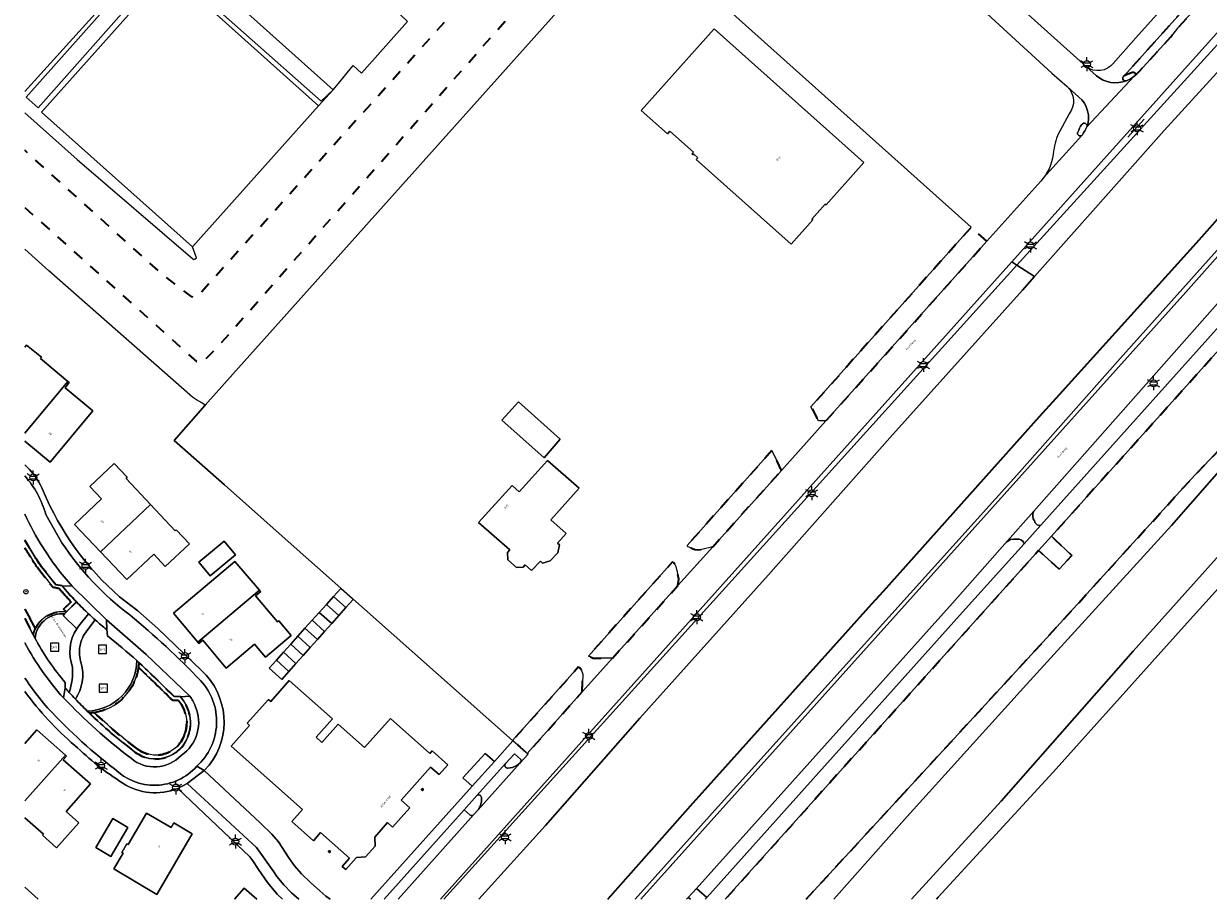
# Model space of a CAD drawing. Extents: x 105780 to 185197, y 477999 to 525027.
# Tile 1 of 256: x 105780 to 105996, y 478000 to 478159. Entities that reach past the tile are written whole.
import ezdxf
from ezdxf.enums import TextEntityAlignment as Align

# ---------------------------------------------------------------- set-up
doc = ezdxf.new("R2010")
doc.units = 0
doc.linetypes.add('XX-HIDDEN', pattern=[4, 2, -2])
for name, color, linetype, lineweight in [('B-GV-GR-HAAG_01-G', 252, 'GR-HAAG1', 13), ('B-GV-GR-MATERIAALGRENS-G', 252, 'XX-HIDDEN', 35), ('B-RO-IE-MEUBILAIR_WEGMEUBILAIR-S', 252, 'Continuous', 25), ('B-RO-IE-TERREINAFSCHEIDING_KUNSTMATIG_HEKWERK-G', 252, 'IE-TERREINAFSCHEIDING-KUNSTMATIG', 18), ('B-WE-GW-WATERGANG_SLOOT_INSTEEK-G', 252, 'Continuous', 30), ('B-XX-KG-KADASTRAAL_BEBOUWING-G', 252, 'Continuous', 20), ('B1-WE-GK-BESCHOEIING-G', 130, 'GK-BESCHOEIING', 35), ('B1-WE-GR-BOOM-S', 90, 'Continuous', 25), ('B1-WE-GR-BOUWLAND-GV', 80, 'Continuous', 13), ('B1-WE-OG-BEBOUWING-T18', 7, 'Continuous', 18), ('B1-WE-OG-TERREIN_ERF-GV', 252, 'Continuous', 18), ('B1-WE-OG-TOPOGRAFIE-T18', 10, 'Continuous', 18), ('B1-WE-OG-WEG-GV', 7, 'Continuous', 18), ('B1-WE-VH-VERHARDING_ASFALT-GV', 252, 'Continuous', 18), ('B1-WE-VH-VERHARDING_BEDRIJFSVLOERPLAAT-GV', 252, 'Continuous', 18), ('B1-WE-VH-VERHARDING_BETON-GV', 252, 'Continuous', 18), ('B1-WE-VH-VERHARDING_BETONSTRAATSTEEN-GV', 252, 'Continuous', 18), ('B1-WE-VH-VERHARDING_HALFVERHARDING-GV', 252, 'Continuous', 18), ('B1-WE-VH-VERHARDING_OPEN-GV', 252, 'Continuous', 18), ('B1-WE-VH-VERHARDING_STRAATBAKSTEEN-GV', 252, 'Continuous', 18), ('B1-WE-VH-VERHARDING_TEGEL-GV', 252, 'Continuous', 18), ('B1-WE-VH-VERHARDING_TEGEL_RUBBER-GV', 252, 'Continuous', 18)]:
    doc.layers.add(name, color=color, linetype=linetype, lineweight=lineweight)
doc.styles.add('NLCS-ISO', font='NLCS-ISO.ttf')
doc.styles.add('NLCS-ISO-M200-T18', font='NLCS-ISO.ttf', dxfattribs={"height": 0.36})
doc.linetypes.add('GK-BESCHOEIING', pattern='A,30,-5,[1,NLCS.SHX,S=1,R=0,X=0,Y=0],-5', length=40)
doc.linetypes.add('GR-HAAG1', pattern='A,6,[176,NLCS.shx,S=0.125,R=0,X=0,Y=0],-2', length=8)
doc.linetypes.add('IE-TERREINAFSCHEIDING-KUNSTMATIG', pattern='A,4,[82,NLCS.SHX,S=0.75,R=90,X=0,Y=0],4,-2', length=10)

# ---------------------------------------------------------------- blocks, each defined once
blk = doc.blocks.new('B-SIE-WEG_LICHTMAST-SO')
at = {"ltscale": 0.1}
for p, q in [((-1.1, 0.63), (-2.19, 1.27)), ((0, 1.27), (0, 2.53)), ((1.1, 0.63), (2.19, 1.27)), ((-1.1, -0.63), (-2.19, -1.27)), ((0, -1.27), (0, -2.53)), ((1.1, -0.63), (2.19, -1.27))]:
    blk.add_line(p, q, dxfattribs=at)
at = {"flags": 128}
for points in [[(-1.16, 0.5), (1.16, 0.5)], [(-1.16, -0.5), (1.16, -0.5)]]:
    blk.add_lwpolyline(points, dxfattribs=at)
at = {"ltscale": 0.1}
blk.add_circle((0, 0), 1.27, dxfattribs=at)
at = {"style": 'NLCS-ISO'}
blk.add_attdef('TYPE', text='', height=1.8, dxfattribs=at).set_placement((0, 2.53), align=Align.BOTTOM_CENTER)
blk = doc.blocks.new('SIE-WEG_SPEELTOESTEL-SO')
at = {"flags": 128}
blk.add_lwpolyline([(-0.75, -0.75), (0.75, -0.75), (0.75, 0.75), (-0.75, 0.75)], close=True, dxfattribs=at)
at = {"style": 'NLCS-ISO'}
blk.add_text('SPT', height=0.45, dxfattribs=at).set_placement((0, 0), align=Align.MIDDLE_CENTER)

msp = doc.modelspace()

# ---------------------------------------------------------------- hatches: boundary and pattern name
at = {"layer": 'B1-WE-GR-BOOM-S', "linetype": 'ByBlock', "lineweight": 18}
h = msp.add_hatch(color=256, dxfattribs=at)
h.dxf.hatch_style = 1
edge = h.paths.add_edge_path()
edge.add_arc((105780.707, 478055.966), 0.05, 0, 360)

# ---------------------------------------------------------------- linework, layer by layer
at = {"layer": 'B-GV-GR-HAAG_01-G', "flags": 128}
for points in [[(105783.552, 478060.51, -0.0277074), (105780.506, 478065.361, -0.0277074)], [(105780.506, 478063.945, 0.0217995), (105782.981, 478060.106)], [(105786.744, 478056.576, 0.0138063), (105788.93, 478054.123)], [(105789.908, 478054.111, -0.0164325), (105787.279, 478057.027)], [(105782.05, 478048.123, -0.0564506), (105782.453, 478049.276)], [(105801.263, 478043.105, -0.0236132), (105801.186, 478042.215)], [(105807.668, 478036.905, 0.0068969), (105801.263, 478043.105)], [(105801.186, 478042.215, -0.0066589), (105807.36, 478036.224)], [(105810.179, 478029.58, 0.2889982), (105808.832, 478036.829)], [(105808.499, 478036.149, -0.2771574), (105809.529, 478029.839)], [(105793.18, 478033.958, -0.0231228), (105792.279, 478033.853)], [(105792.279, 478033.853, 0.0319081), (105800.562, 478026.801)], [(105800.981, 478027.362, -0.0302638), (105793.18, 478033.958)], [(105809.529, 478029.839, -0.5033304), (105800.981, 478027.362)], [(105800.562, 478026.801, 0.5021199), (105810.179, 478029.58)]]:
    msp.add_lwpolyline(points, format="xyb", dxfattribs=at)
for points in [[(105782.981, 478060.106), (105785.589, 478056.772), (105786.744, 478056.576)], [(105787.279, 478057.027), (105786.14, 478057.203), (105783.552, 478060.51)], [(105788.93, 478054.123), (105787.578, 478052.774), (105788.073, 478052.279), (105789.908, 478054.111)], [(105782.453, 478049.276), (105780.506, 478052.759)], [(105780.506, 478051.095), (105782.05, 478048.123)], [(105808.832, 478036.829), (105807.668, 478036.905)], [(105807.36, 478036.224), (105808.499, 478036.149)]]:
    msp.add_lwpolyline(points, dxfattribs=at)
at = {"layer": 'B-GV-GR-MATERIAALGRENS-G', "flags": 128}
for points in [[(106071.62, 478251.188), (106000, 478171.385), (105987.634, 478157.606), (105980.655, 478149.881)], [(105939.836, 478018.62), (105966.527, 478047.583), (105992.56, 478076.212), (106000, 478083.988), (106007.647, 478092.983), (106018.288, 478105.739), (106029.264, 478117.834), (106042.811, 478133.101), (106042.88, 478133.179), (106046.41, 478136.613), (106045.927, 478137.04), (106044.803, 478138.033), (106046.915, 478140.423), (106048.039, 478139.43), (106048.703, 478138.843), (106049.487, 478139.606), (106054.192, 478144.611), (106063.179, 478156.28), (106072.5, 478167.369), (106076.051, 478170.957), (106080.269, 478173.802), (106082.256, 478174.895), (106089.87, 478179.082), (106109.65, 478190.393), (106129.017, 478201.369), (106146.062, 478211.669), (106160.545, 478219.964), (106171.795, 478227.411), (106175.02, 478229.835), (106186.429, 478238.611), (106192.791, 478244.206), (106194.113, 478245.458), (106195.19, 478245.796), (106197.098, 478245.972), (106198.179, 478245.729), (106200.457, 478247.558), (106200.335, 478247.69)], [(105982.555, 478149.851), (105983.407, 478150.693), (105989.025, 478156.835), (105990.309, 478158.451), (105994.827, 478163.431), (105996.041, 478164.75), (106000, 478169.266), (106020.24, 478191.84), (106029.537, 478202.081)], [(105780.506, 478125.839), (105811.76, 478097.83), (105812.24, 478097.65), (105812.98, 478097.87), (105815.36, 478100.21), (105887.18, 478181.54), (105887.29, 478181.76), (105887.32, 478181.98), (105881.48, 478186.87), (105811.89, 478109.6), (105811.52, 478109.45), (105810.92, 478109.58), (105805.65, 478113.58), (105780.506, 478136.266)], [(106042.095, 478148.875), (106041.163, 478147.866), (106035.776, 478142.032), (106032.769, 478138.807), (106000, 478102.36), (105967.345, 478066.04), (105967.835, 478065.583), (105971.067, 478062.571), (105968.777, 478060.061), (105966.68, 478061.935), (105965.514, 478062.977), (105965.002, 478063.435), (105907.98, 478000.013)], [(105786.744, 478056.576), (105785.589, 478056.772), (105782.981, 478060.106)], [(105782.981, 478060.106), (105785.589, 478056.772), (105786.744, 478056.576)], [(105787.279, 478057.027), (105786.14, 478057.203), (105783.552, 478060.51)], [(105788.073, 478052.279), (105787.578, 478052.774), (105788.93, 478054.123)], [(105788.93, 478054.123), (105787.578, 478052.774), (105788.073, 478052.279), (105789.908, 478054.111)], [(105780.506, 478052.759), (105782.453, 478049.276)], [(105782.453, 478049.276), (105780.506, 478052.759)], [(105780.506, 478051.095), (105782.05, 478048.123)], [(105808.832, 478036.829), (105807.668, 478036.905)], [(105808.499, 478036.149), (105807.36, 478036.224)], [(105807.36, 478036.224), (105808.499, 478036.149)], [(105922.681, 478000.013), (105939.836, 478018.62)]]:
    msp.add_lwpolyline(points, dxfattribs=at)
for points in [[(105980.655, 478149.881, -0.0305484), (105982.037, 478150.453)], [(105982.037, 478150.453, -0.750067), (105982.555, 478149.851)], [(105783.552, 478060.51, -0.0277074), (105780.506, 478065.361, -0.0277074)], [(105782.981, 478060.106, -0.0217995), (105780.506, 478063.945, -0.0217995)], [(105780.506, 478063.945, 0.0217995), (105782.981, 478060.106)], [(105788.93, 478054.123, -0.0138063), (105786.744, 478056.576)], [(105786.744, 478056.576, 0.0138063), (105788.93, 478054.123)], [(105789.908, 478054.111, -0.0164325), (105787.279, 478057.027)], [(105782.453, 478049.276, -0.1464733), (105784.542, 478051.564)], [(105784.542, 478051.564, -0.1713667), (105788.073, 478052.279)], [(105782.05, 478048.123, -0.0564506), (105782.453, 478049.276)], [(105801.263, 478043.105, -0.0236132), (105801.186, 478042.215)], [(105807.668, 478036.905, 0.0068969), (105801.263, 478043.105)], [(105801.186, 478042.215, -0.0691646), (105800.473, 478039.649)], [(105807.36, 478036.224, 0.0066589), (105801.186, 478042.215)], [(105801.186, 478042.215, -0.0066589), (105807.36, 478036.224)], [(105800.473, 478039.649, -0.0924115), (105798.49, 478036.711)], [(105798.49, 478036.711, -0.1586692), (105793.18, 478033.958)], [(105810.179, 478029.58, 0.2889982), (105808.832, 478036.829)], [(105809.529, 478029.839, 0.2771574), (105808.499, 478036.149)], [(105808.499, 478036.149, -0.2771574), (105809.529, 478029.839)], [(105793.18, 478033.958, -0.0231228), (105792.279, 478033.853)], [(105792.279, 478033.853, 0.0319081), (105800.562, 478026.801)], [(105793.18, 478033.958, 0.0302638), (105800.981, 478027.362)], [(105800.981, 478027.362, -0.0302638), (105793.18, 478033.958)], [(105800.981, 478027.362, 0.5033304), (105809.529, 478029.839)], [(105809.529, 478029.839, -0.5033304), (105800.981, 478027.362)], [(105800.562, 478026.801, 0.5021199), (105810.179, 478029.58)]]:
    msp.add_lwpolyline(points, format="xyb", dxfattribs=at)
for points in [[(105955.572, 478119.705), (105952.736, 478122.249), (105923.578, 478089.603), (105924.94, 478087.03), (105926.282, 478087.03)], [(105918.22, 478078.04), (105916.485, 478081.662), (105901.03, 478064.358), (105901.25, 478064.15), (105902.45, 478063.67), (105903.01, 478063.58), (105903.7, 478063.63), (105905.723, 478064.151)], [(105899.378, 478057.099), (105899.54, 478058.24), (105899, 478060.57), (105898.7, 478061.15), (105898.4, 478061.413), (105885.458, 478046.923), (105883.076, 478044.269), (105883.97, 478043.89), (105887.475, 478043.87)], [(105881.96, 478037.741), (105882.06, 478040.97), (105881.84, 478041.64), (105881.51, 478042.1), (105881.297, 478042.287), (105869.282, 478028.898), (105869.33, 478028.856), (105870.648, 478027.684), (105871.953, 478026.544)]]:
    msp.add_lwpolyline(points, close=True, dxfattribs=at)
at = {"layer": 'B-RO-IE-TERREINAFSCHEIDING_KUNSTMATIG_HEKWERK-G', "flags": 128}
msp.add_lwpolyline([(105984.197, 478141.903), (105981.257, 478138.634)], dxfattribs=at)
at = {"layer": 'B-WE-GW-WATERGANG_SLOOT_INSTEEK-G', "flags": 128}
for points in [[(106121.363, 478288.067), (106103.701, 478268.633), (106088.022, 478251.118), (106080.75, 478243.016), (106067.06, 478227.765), (106045.405, 478203.744), (106027.316, 478183.577), (106009.078, 478163.143), (106000, 478153.134), (105987.858, 478139.834), (105964.293, 478113.29), (105962.091, 478110.81), (105937.935, 478083.944), (105915.774, 478058.976), (105892.444, 478032.933), (105875.267, 478013.452), (105863.109, 478000.013)], [(106032.141, 478158.119), (106116.391, 478251.714), (106117.994, 478255.998), (106133.029, 478273.257), (106143.998, 478285.5), (106142.9, 478286.111), (106129.651, 478271.642), (106112.983, 478252.711), (106102.271, 478240.668), (106084.711, 478220.885), (106075.055, 478210.292), (106057.558, 478191.107), (106042.457, 478174.011), (106041.378, 478172.837), (106036.351, 478167.369), (106027.271, 478157.495), (106008.786, 478136.728), (106000, 478126.48), (105993.77, 478119.419), (105965.18, 478087.808), (105934.691, 478053.746), (105903.217, 478018.757), (105886.627, 478000.013)], [(105903.217, 478018.757), (105934.691, 478053.746), (105965.18, 478087.808), (105993.77, 478119.419), (106000, 478126.48), (106008.786, 478136.728), (106027.271, 478157.495), (106036.351, 478167.369), (106041.378, 478172.837), (106042.457, 478174.011), (106057.558, 478191.107), (106075.055, 478210.292), (106084.711, 478220.885), (106102.271, 478240.668), (106112.983, 478252.711), (106129.651, 478271.642), (106142.9, 478286.111)], [(105891.585, 478000.013), (105906.122, 478016.285), (105961.026, 478077.174), (105979.863, 478098.396), (105999.55, 478120.379), (105999.972, 478120.907), (106006.104, 478128.578), (106032.141, 478158.119)], [(105927.731, 478000.013), (105941.094, 478015.065), (105962.799, 478039.055), (105989.226, 478068.016), (106000, 478080.321), (106007.694, 478088.848), (106026.426, 478109.783), (106044.256, 478128.886), (106045.621, 478130.377), (106042.811, 478133.101), (106029.264, 478117.834), (106018.288, 478105.739), (106007.647, 478092.983), (106000, 478083.988), (105992.56, 478076.212), (105966.527, 478047.583), (105939.836, 478018.62), (105922.681, 478000.013)], [(105958.175, 478017.859), (105982.236, 478045.159), (106000, 478064.974), (106003.383, 478068.92), (106025.252, 478093.274), (106051.502, 478122.779), (106044.256, 478128.886), (106026.426, 478109.783), (106007.694, 478088.848), (106000, 478080.321), (105989.226, 478068.016), (105962.799, 478039.055), (105941.094, 478015.065), (105927.731, 478000.013)], [(105946.418, 478000.013), (105946.725, 478000.387), (105967.645, 478023.119), (105992.037, 478050.289), (106000, 478059.092), (106002.579, 478062.242), (106015.947, 478077.338), (106028.16, 478091.182), (106040.62, 478105.193), (106053.491, 478120.203), (106054.236, 478120.455), (106054.382, 478120.442), (106055.086, 478121.287), (106053.154, 478122.641), (106052.655, 478122.804), (106051.659, 478122.882), (106051.502, 478122.779), (106025.252, 478093.274), (106003.383, 478068.92), (106000, 478064.974), (105982.236, 478045.159), (105958.175, 478017.859), (105941.907, 478000.013)], [(105863.109, 478000.013), (105875.267, 478013.452), (105892.444, 478032.933), (105915.774, 478058.976), (105937.935, 478083.944), (105962.091, 478110.81), (105964.293, 478113.29), (105961.071, 478115.38), (105856.762, 478000.013)], [(105886.627, 478000.013), (105903.217, 478018.757)], [(105941.907, 478000.013), (105958.175, 478017.859)]]:
    msp.add_lwpolyline(points, dxfattribs=at)
msp.add_lwpolyline([(106067.06, 478227.765), (106080.75, 478243.016), (106077.803, 478245.654), (106053.934, 478219.013), (106037.017, 478199.424), (106031.115, 478192.849), (106000, 478158.184), (105961.071, 478115.38), (105964.293, 478113.29), (105987.858, 478139.834), (106000, 478153.134), (106009.078, 478163.143), (106027.316, 478183.577), (106045.405, 478203.744)], close=True, dxfattribs=at)
at = {"layer": 'B-XX-KG-KADASTRAAL_BEBOUWING-G', "flags": 128}
for points in [[(105897.444, 478139.281), (105897.87, 478139.758), (105902.19, 478135.903), (105901.924, 478135.605), (105902.095, 478135.451), (105902.229, 478135.601), (105902.997, 478134.915), (105902.704, 478134.586), (105919.964, 478119.181), (105923.9, 478123.603), (105923.751, 478123.736), (105926.185, 478126.469), (105926.334, 478126.336), (105933.187, 478134.033), (105905.968, 478158.337), (105892.691, 478143.524)], [(105870.37, 478090.505), (105867.299, 478087.164), (105875.008, 478080.333), (105877.959, 478083.698)], [(105875.632, 478079.845), (105870.47, 478074.14), (105869.19, 478075.26), (105863.053, 478068.539), (105868.803, 478063.585), (105868.38, 478063.097), (105868.398, 478061.765), (105870.017, 478060.346), (105871.182, 478060.422), (105871.56, 478060.84), (105872.743, 478059.798), (105874.349, 478061.512), (105874.714, 478061.17), (105876.11, 478061.554), (105877.507, 478063.053), (105877.794, 478064.476), (105877.429, 478064.817), (105879.034, 478066.535), (105876.247, 478069.062), (105881.414, 478074.769)], [(105803.388, 478071.811), (105798.944, 478076.578), (105799.158, 478076.781), (105796.762, 478079.311), (105792.333, 478075.116), (105794.465, 478072.865), (105789.55, 478068.209), (105794.297, 478063.199)], [(105803.388, 478071.811), (105794.297, 478063.199), (105799.057, 478058.174), (105803.963, 478062.798), (105806.078, 478060.55), (105810.456, 478064.689), (105808.059, 478067.225), (105807.848, 478067.026)], [(105818.848, 478062.69), (105816.806, 478065.15), (105812.188, 478061.319), (105814.231, 478058.858)], [(105823.222, 478056.248), (105818.704, 478061.467), (105807.567, 478052.068), (105812.007, 478046.783)], [(105823.442, 478055.994), (105823.222, 478056.248), (105812.007, 478046.783), (105812.207, 478046.545), (105812.896, 478047.123), (105817.137, 478042.079), (105822.315, 478046.432), (105824.317, 478044.051), (105828.986, 478047.976), (105826.744, 478050.644), (105826.522, 478050.457), (105822.519, 478055.219)], [(105837.997, 478056.564), (105836.697, 478055.112), (105838.958, 478053.088), (105840.258, 478054.539)], [(105835.397, 478053.661), (105834.098, 478052.21), (105836.358, 478050.185), (105837.658, 478051.636)], [(105836.697, 478055.112), (105835.397, 478053.661), (105837.658, 478051.636), (105838.958, 478053.088)], [(105834.098, 478052.21), (105832.798, 478050.758), (105835.058, 478048.734), (105836.358, 478050.185)], [(105831.498, 478049.307), (105830.198, 478047.855), (105832.459, 478045.831), (105833.759, 478047.282)], [(105832.798, 478050.758), (105831.498, 478049.307), (105833.759, 478047.282), (105835.058, 478048.734)], [(105830.198, 478047.855), (105828.898, 478046.404), (105831.159, 478044.379), (105832.459, 478045.831)], [(105827.599, 478044.952), (105826.299, 478043.501), (105828.559, 478041.477), (105829.859, 478042.928)], [(105828.898, 478046.404), (105827.599, 478044.952), (105829.859, 478042.928), (105831.159, 478044.379)], [(105826.299, 478043.501), (105824.999, 478042.05), (105827.26, 478040.025), (105828.559, 478041.477)], [(105842.342, 478027.637), (105837.565, 478031.866), (105834.594, 478028.544), (105833.513, 478029.511), (105836.479, 478032.827), (105828.593, 478039.807), (105825.291, 478035.975), (105824.852, 478036.369), (105820.966, 478032.033), (105821.406, 478031.639), (105818.04, 478027.876), (105831.06, 478016.327), (105829.105, 478014.165), (105833.02, 478010.643), (105834.295, 478012.138), (105839.59, 478007.523), (105838.264, 478006), (105838.915, 478005.432), (105840.786, 478007.535), (105840.852, 478007.61), (105842.499, 478007.714), (105844.284, 478009.668), (105844.189, 478011.305), (105846.511, 478013.958), (105847.424, 478013.148), (105850.553, 478016.673), (105849.015, 478018.044), (105854.347, 478024.057), (105855.892, 478022.686), (105857.481, 478024.497), (105854.644, 478027.034), (105854.192, 478026.529), (105847.06, 478032.91)], [(105810.981, 478011.941), (105807.625, 478013.914), (105807.123, 478013.056), (105802.642, 478015.672), (105799.303, 478009.985), (105799.079, 478010.117), (105798.163, 478008.546), (105798.388, 478008.415), (105796.696, 478005.55), (105804.508, 478000.905)], [(105799.277, 478013.086), (105796.521, 478014.707), (105793.427, 478009.45), (105796.183, 478007.828)]]:
    msp.add_lwpolyline(points, close=True, dxfattribs=at)
for points in [[(105788.366, 478094.205), (105783.356, 478098.394), (105783.548, 478098.624), (105780.815, 478100.819), (105780.506, 478100.448)], [(105792.913, 478088.84), (105787.842, 478093.08), (105788.611, 478094), (105788.366, 478094.205), (105780.506, 478084.805)], [(105780.506, 478084.805), (105788.366, 478094.205)], [(105780.506, 478083.327), (105785.103, 478079.499), (105792.913, 478088.84)], [(105787.895, 478026.251), (105782.713, 478030.821), (105780.506, 478028.325)], [(105792.469, 478021.027), (105787.52, 478025.369), (105788.122, 478026.052), (105787.895, 478026.251), (105780.506, 478017.894)], [(105780.506, 478017.894), (105787.895, 478026.251)], [(105780.506, 478014.853), (105783.882, 478011.88), (105783.702, 478011.661), (105786.294, 478009.359), (105790.344, 478013.92), (105788.012, 478015.992), (105792.469, 478021.027)], [(105822.712, 478000.013), (105820.451, 478002.018), (105818.655, 478000.013)]]:
    msp.add_lwpolyline(points, dxfattribs=at)
for points in [[(105852.868, 478020.152, 2.4142136), (105853.034, 478019.985)], [(105853.034, 478019.985, 0.4174238), (105852.868, 478020.152)], [(105835.939, 478008.853, 2.4142136), (105836.107, 478008.685)], [(105836.107, 478008.685, 0.4166667), (105835.939, 478008.853)]]:
    msp.add_lwpolyline(points, format="xyb", dxfattribs=at)
at = {"layer": 'B1-WE-GK-BESCHOEIING-G', "flags": 128}
msp.add_lwpolyline([(105886.627, 478000.013), (105902.146, 478017.547), (105903.217, 478018.757), (105934.691, 478053.746), (105936.763, 478056.061), (105965.18, 478087.808), (105968.815, 478091.827), (105993.77, 478119.419), (106000, 478126.48), (106006.104, 478133.6), (106008.786, 478136.728), (106027.271, 478157.495), (106028.517, 478158.85)], dxfattribs=at)
at = {"layer": 'B1-WE-GR-BOOM-S', "linetype": 'ByBlock', "lineweight": 18}
for radius in [0.4, 0.05]:
    msp.add_circle((105780.707, 478055.966), radius, dxfattribs=at)
at = {"layer": 'B1-WE-GR-BOUWLAND-GV', "flags": 128}
msp.add_lwpolyline([(106086.468, 478100.122), (106068.123, 478115.88), (106066.456, 478117.199), (106065.708, 478117.445), (106064.797, 478117.025), (106063.805, 478116.272), (106062.893, 478115.936), (106062.231, 478115.683), (106061.317, 478115.761), (106060.403, 478116.005), (106055.067, 478120.377), (106054.382, 478120.442), (106054.236, 478120.455), (106053.491, 478120.203), (106040.62, 478105.193), (106028.16, 478091.182), (106015.947, 478077.338), (106002.579, 478062.242), (106000, 478059.092), (105992.037, 478050.289), (105967.645, 478023.119), (105946.725, 478000.387), (105946.418, 478000.013)], dxfattribs=at)
at = {"layer": 'B1-WE-OG-TERREIN_ERF-GV', "flags": 128}
for points in [[(105780.506, 478197.49), (105806.37, 478174.41), (105808.39, 478172.56), (105836.6, 478147.278), (105837.308, 478148.07), (105840.265, 478151.663), (105841.789, 478150.308), (105850.145, 478159.706), (105848.802, 478160.934), (105864.553, 478178.599), (105864.446, 478178.692), (105861.381, 478181.363), (105863.594, 478183.924), (105859.327, 478187.796), (105835.915, 478161.545), (105791.051, 478201.555), (105814.464, 478227.807)], [(105780.506, 478193.275), (105804.11, 478172.2), (105780.76, 478145.91), (105782.95, 478143.99), (105806.18, 478170.22), (105834.47, 478145.19), (105836.6, 478147.278), (105808.39, 478172.56)], [(105891.26, 478177), (105818.36, 478095.52), (105813.313, 478089.891), (105807.705, 478083.491), (105816.836, 478075.395), (105829.561, 478064.111), (105838.031, 478056.603), (105869.282, 478028.898), (105881.297, 478042.287), (105881.51, 478042.1), (105881.84, 478041.64), (105882.06, 478040.97), (105881.96, 478037.741), (105887.475, 478043.87), (105883.97, 478043.89), (105883.076, 478044.269), (105885.458, 478046.923), (105898.4, 478061.413), (105898.7, 478061.15), (105899, 478060.57), (105899.54, 478058.24), (105899.378, 478057.099), (105905.723, 478064.151), (105903.7, 478063.63), (105903.01, 478063.58), (105902.45, 478063.67), (105901.25, 478064.15), (105901.03, 478064.358), (105916.485, 478081.662), (105918.22, 478078.04), (105926.282, 478087.03), (105924.94, 478087.03), (105923.578, 478089.603), (105952.736, 478122.249), (105891.43, 478177.24)], [(105780.506, 478143.069), (105790.05, 478134.58), (105811.07, 478116.5), (105811.28, 478116.39), (105811.53, 478116.49), (105811.77, 478116.67), (105811.037, 478118.683), (105783.55, 478143.22), (105806.51, 478168.98), (105833.982, 478144.349), (105836.6, 478147.278), (105834.47, 478145.19), (105806.18, 478170.22), (105782.95, 478143.99), (105780.76, 478145.91), (105804.11, 478172.2)], [(105803.19, 478172.05), (105780.506, 478146.966)], [(105838.031, 478056.603), (105829.561, 478064.111), (105816.836, 478075.395), (105807.705, 478083.491), (105813.313, 478089.891), (105812.71, 478090.35), (105811.74, 478090.88), (105811.04, 478091.34), (105784.86, 478114.35), (105780.506, 478118.263)], [(105780.506, 478100.448), (105780.815, 478100.819), (105783.548, 478098.624), (105783.356, 478098.394), (105788.366, 478094.205), (105788.611, 478094), (105787.842, 478093.08), (105792.913, 478088.84), (105785.103, 478079.499)], [(105785.103, 478079.499), (105780.506, 478083.327)], [(105843.508, 478000.013), (105861.927, 478020.565), (105860.228, 478022.13), (105864.306, 478026.549), (105865.993, 478025.104), (105869.33, 478028.856), (105869.282, 478028.898), (105838.031, 478056.603)], [(105797.768, 478055.032), (105801.067, 478052.458), (105804.745, 478049.298), (105812.649, 478041.651)], [(105780.506, 478028.325), (105782.713, 478030.821), (105787.895, 478026.251), (105788.122, 478026.052), (105787.52, 478025.369), (105792.469, 478021.027), (105788.012, 478015.992), (105790.344, 478013.92), (105786.294, 478009.359), (105783.702, 478011.661), (105783.882, 478011.88), (105780.506, 478014.853)], [(105814.047, 478024.408), (105813.142, 478023.454), (105823.359, 478013.929), (105825.473, 478011.876), (105826.684, 478010.469), (105828.536, 478007.582), (105829.569, 478006.124), (105830.861, 478004.633), (105832.487, 478003.078), (105834.172, 478001.555), (105835.29, 478000.602), (105836.064, 478000.013)], [(105821.474, 478007.714), (105808.331, 478020.154)], [(105827.394, 478000.013), (105826.448, 478000.932), (105824.648, 478003.067), (105823.023, 478005.457), (105822.029, 478007.014), (105821.474, 478007.714)], [(105782.971, 478000.013), (105780.506, 478002.192)], [(105780.506, 478002.192), (105782.971, 478000.013)], [(105818.655, 478000.013), (105820.451, 478002.018)], [(105820.451, 478002.018), (105822.712, 478000.013)]]:
    msp.add_lwpolyline(points, dxfattribs=at)
for points in [[(105892.691, 478143.524), (105905.968, 478158.337), (105933.187, 478134.033), (105926.334, 478126.336), (105926.185, 478126.469), (105923.751, 478123.736), (105923.9, 478123.603), (105919.964, 478119.181), (105902.704, 478134.586), (105902.997, 478134.915), (105902.229, 478135.601), (105902.095, 478135.451), (105901.924, 478135.605), (105902.19, 478135.903), (105897.87, 478139.758), (105897.444, 478139.281)], [(105875.008, 478080.333), (105867.299, 478087.164), (105870.37, 478090.505), (105877.959, 478083.698)], [(105876.247, 478069.062), (105879.034, 478066.535), (105877.429, 478064.817), (105877.794, 478064.476), (105877.507, 478063.053), (105876.11, 478061.554), (105874.714, 478061.17), (105874.349, 478061.512), (105872.743, 478059.798), (105871.56, 478060.84), (105871.182, 478060.422), (105870.017, 478060.346), (105868.398, 478061.765), (105868.38, 478063.097), (105868.803, 478063.585), (105863.053, 478068.539), (105869.19, 478075.26), (105870.47, 478074.14), (105875.632, 478079.845), (105881.414, 478074.769)], [(105799.057, 478058.174), (105794.297, 478063.199), (105789.55, 478068.209), (105794.465, 478072.865), (105792.333, 478075.116), (105796.762, 478079.311), (105799.158, 478076.781), (105798.944, 478076.578), (105803.388, 478071.811), (105807.848, 478067.026), (105808.059, 478067.225), (105810.456, 478064.689), (105806.078, 478060.55), (105803.963, 478062.798)], [(105814.231, 478058.858), (105812.188, 478061.319), (105816.806, 478065.15), (105818.848, 478062.69)], [(105812.207, 478046.545), (105812.007, 478046.783), (105807.567, 478052.068), (105818.704, 478061.467), (105823.222, 478056.248), (105823.442, 478055.994), (105822.519, 478055.219), (105826.522, 478050.457), (105826.744, 478050.644), (105828.986, 478047.976), (105824.317, 478044.051), (105822.315, 478046.432), (105817.137, 478042.079), (105812.896, 478047.123)], [(105832.798, 478050.758), (105834.098, 478052.21), (105835.397, 478053.661), (105836.697, 478055.112), (105837.997, 478056.564), (105840.258, 478054.539), (105838.958, 478053.088), (105837.658, 478051.636), (105836.358, 478050.185), (105835.058, 478048.734), (105833.759, 478047.282), (105832.459, 478045.831), (105831.159, 478044.379), (105829.859, 478042.928), (105828.559, 478041.477), (105827.26, 478040.025), (105824.999, 478042.05), (105826.299, 478043.501), (105827.599, 478044.952), (105828.898, 478046.404), (105830.198, 478047.855), (105831.498, 478049.307)], [(105824.852, 478036.369), (105825.291, 478035.975), (105828.593, 478039.807), (105836.479, 478032.827), (105833.513, 478029.511), (105834.594, 478028.544), (105837.565, 478031.866), (105842.342, 478027.637), (105847.06, 478032.91), (105854.192, 478026.529), (105854.644, 478027.034), (105857.481, 478024.497), (105855.892, 478022.686), (105854.347, 478024.057), (105849.015, 478018.044), (105850.553, 478016.673), (105847.424, 478013.148), (105846.511, 478013.958), (105844.189, 478011.305), (105844.284, 478009.668), (105842.499, 478007.714), (105840.852, 478007.61), (105840.786, 478007.535), (105838.915, 478005.432), (105838.264, 478006), (105839.59, 478007.523), (105834.295, 478012.138), (105833.02, 478010.643), (105829.105, 478014.165), (105831.06, 478016.327), (105818.04, 478027.876), (105821.406, 478031.639), (105820.966, 478032.033)], [(105796.696, 478005.55), (105798.388, 478008.415), (105798.163, 478008.546), (105799.079, 478010.117), (105799.303, 478009.985), (105802.642, 478015.672), (105807.123, 478013.056), (105807.625, 478013.914), (105810.981, 478011.941), (105804.508, 478000.905)], [(105796.521, 478014.707), (105799.277, 478013.086), (105796.183, 478007.828), (105793.427, 478009.45)]]:
    msp.add_lwpolyline(points, close=True, dxfattribs=at)
at = {"layer": 'B1-WE-OG-TERREIN_ERF-GV'}
for points in [[(105780.506, 478079.045, -0.0105988), (105781.354, 478078.217)], [(105781.354, 478078.217, -0.0780836), (105783.853, 478074.312)], [(105783.853, 478074.312, 0.1160635), (105797.768, 478055.032)], [(105812.649, 478041.651, -0.3918077), (105814.047, 478024.408)], [(105789.599, 478028.015, -0.0562509), (105780.506, 478037.784, -0.0562509)], [(105798.328, 478021.138, -0.047434), (105789.599, 478028.015)], [(105808.331, 478020.154, -0.2403329), (105798.328, 478021.138)], [(105853.034, 478019.985, -2.4142136), (105852.868, 478020.152)], [(105852.868, 478020.152, -0.4174238), (105853.034, 478019.985)], [(105836.107, 478008.685, -2.4142136), (105835.939, 478008.853)], [(105835.939, 478008.853, -0.4166667), (105836.107, 478008.685)]]:
    msp.add_lwpolyline(points, format="xyb", dxfattribs=at)
at = {"layer": 'B1-WE-OG-WEG-GV', "flags": 128}
for points in [[(106077.803, 478245.654), (106077.176, 478246.215), (106034, 478198.25), (106000, 478160.43), (105960.126, 478115.965), (105961.071, 478115.38), (106000, 478158.184), (106031.115, 478192.849), (106037.017, 478199.424), (106053.934, 478219.013)], [(105951.186, 478052.218), (105962.356, 478064.665), (105962.26, 478064.953), (105962.106, 478065.197), (105961.791, 478065.396), (105961.496, 478065.506), (105960.905, 478065.551), (105960.437, 478065.518), (105959.91, 478065.461), (105959.39, 478065.153), (105958.865, 478064.658), (105949.316, 478053.856), (105902.743, 478001.999), (105904.634, 478000.343)]]:
    msp.add_lwpolyline(points, close=True, dxfattribs=at)
for points in [[(105991.792, 478110.477), (105998.115, 478117.567), (106000, 478119.684), (106032.179, 478155.823), (106033.268, 478157.071), (106032.141, 478158.119), (106006.104, 478128.578), (105999.972, 478120.907), (105999.55, 478120.379), (105979.863, 478098.396), (105961.026, 478077.174), (105906.122, 478016.285), (105891.585, 478000.013)], [(106035.799, 478150.395), (106002.338, 478113.846), (106000, 478111.191), (105998.946, 478109.995), (105964.14, 478070.624), (105963.967, 478070.153), (105963.955, 478069.678), (105964.019, 478069.216), (105964.237, 478068.857), (105964.404, 478068.472), (105964.738, 478068.138), (105965.072, 478067.996), (105965.408, 478068.067), (106000, 478106.614)], [(105961.071, 478115.38), (105960.126, 478115.965), (105856.147, 478000.013)], [(105856.762, 478000.013), (105961.071, 478115.38)], [(105892.627, 478000.013), (105991.792, 478110.477)], [(105901.658, 478000.013), (105901.256, 478000.343), (105900.96, 478000.013)]]:
    msp.add_lwpolyline(points, dxfattribs=at)
at = {"layer": 'B1-WE-VH-VERHARDING_ASFALT-GV', "flags": 128}
for points in [[(105960.126, 478115.965), (106000, 478160.43), (106034, 478198.25), (106077.176, 478246.215), (106086.825, 478256.935), (106098.038, 478269.277), (106103.053, 478275.391)], [(106070.97, 478248.31), (106029.537, 478202.081), (106020.24, 478191.84), (106000, 478169.266), (105996.041, 478164.75), (105994.827, 478163.431), (105990.309, 478158.451), (105989.025, 478156.835), (105983.407, 478150.693), (105982.555, 478149.851), (105982.429, 478149.727), (105973.797, 478140.5)], [(105896.405, 478220.858), (105892.504, 478225.834), (105888.057, 478221.578), (105892.623, 478217.491), (105897.464, 478213.158), (105913.001, 478199.235), (105916.98, 478195.9), (105926.61, 478187.38), (105952.7, 478163.86), (105967.433, 478150.319), (105970.211, 478147.864), (105972.324, 478145.944)], [(105975.547, 478149.809), (105973.725, 478151.464), (105896.405, 478220.858)], [(106036.916, 478151.545), (106034.388, 478153.74), (106032.179, 478155.823), (106000, 478119.684), (105998.115, 478117.567), (105991.792, 478110.477), (105892.627, 478000.013)], [(105900.96, 478000.013), (105901.256, 478000.343), (105902.743, 478001.999), (105949.316, 478053.856), (105958.865, 478064.658), (105964.14, 478070.624), (105998.946, 478109.995), (106000, 478111.191), (106002.338, 478113.846), (106035.799, 478150.395)], [(105907.98, 478000.013), (105965.002, 478063.435), (105967.345, 478066.04), (106000, 478102.36), (106032.769, 478138.807), (106035.776, 478142.032), (106041.163, 478147.866), (106038.82, 478149.891), (106031.105, 478141.339), (106000, 478106.614), (105965.408, 478068.067), (105962.356, 478064.665), (105951.186, 478052.218), (105904.634, 478000.343), (105904.338, 478000.013)], [(105973.797, 478140.5), (105982.429, 478149.727)], [(105972.972, 478139.1), (105972.851, 478138.965), (105965.85, 478131.161), (105965.412, 478130.673), (105955.572, 478119.705), (105926.282, 478087.03), (105918.22, 478078.04), (105905.723, 478064.151), (105899.378, 478057.099), (105887.475, 478043.87), (105881.96, 478037.741), (105871.953, 478026.544), (105872.102, 478026.413), (105870.678, 478024.839), (105863.006, 478016.305), (105862.181, 478015.378), (105848.447, 478000.013)], [(105856.147, 478000.013), (105960.126, 478115.965)]]:
    msp.add_lwpolyline(points, dxfattribs=at)
at = {"layer": 'B1-WE-VH-VERHARDING_ASFALT-GV'}
for points in [[(105981.027, 478148.914, -0.2713254), (105975.547, 478149.809)], [(105982.429, 478149.727, -0.0807455), (105981.027, 478148.914)], [(105972.324, 478145.944, -0.3223336), (105973.797, 478140.5)], [(105973.797, 478140.5, -0.016568), (105972.972, 478139.1)]]:
    msp.add_lwpolyline(points, format="xyb", dxfattribs=at)
at = {"layer": 'B1-WE-VH-VERHARDING_ASFALT-GV', "flags": 128}
msp.add_lwpolyline([(105965.408, 478068.067), (105965.072, 478067.996), (105964.738, 478068.138), (105964.404, 478068.472), (105964.237, 478068.857), (105964.019, 478069.216), (105963.955, 478069.678), (105963.967, 478070.153), (105964.14, 478070.624), (105958.865, 478064.658), (105959.39, 478065.153), (105959.91, 478065.461), (105960.437, 478065.518), (105960.905, 478065.551), (105961.496, 478065.506), (105961.791, 478065.396), (105962.106, 478065.197), (105962.26, 478064.953), (105962.356, 478064.665)], close=True, dxfattribs=at)
at = {"layer": 'B1-WE-VH-VERHARDING_BEDRIJFSVLOERPLAAT-GV'}
for points in [[(105784.542, 478051.564, 0.1464733), (105782.453, 478049.276)], [(105784.425, 478051.015, -0.1777851), (105787.716, 478051.93)], [(105788.073, 478052.279, 0.1713667), (105784.542, 478051.564)], [(105782.453, 478049.276, 0.0564506), (105782.05, 478048.123)], [(105782.383, 478047.483, -0.2150052), (105784.425, 478051.015)], [(105800.877, 478043.453, -0.1954759), (105798.22, 478037.011)], [(105801.186, 478042.215, 0.0236132), (105801.263, 478043.105)], [(105800.473, 478039.649, 0.0691646), (105801.186, 478042.215)], [(105798.49, 478036.711, 0.0924115), (105800.473, 478039.649)], [(105798.22, 478037.011, -0.1941579), (105791.873, 478034.249)], [(105793.18, 478033.958, 0.1586692), (105798.49, 478036.711)], [(105792.279, 478033.853, 0.0231228), (105793.18, 478033.958)]]:
    msp.add_lwpolyline(points, format="xyb", dxfattribs=at)
at = {"layer": 'B1-WE-VH-VERHARDING_BEDRIJFSVLOERPLAAT-GV', "flags": 128}
for points in [[(105787.716, 478051.93), (105788.073, 478052.279)], [(105782.05, 478048.123), (105782.383, 478047.483)], [(105801.263, 478043.105), (105800.877, 478043.453)], [(105791.873, 478034.249), (105792.279, 478033.853)]]:
    msp.add_lwpolyline(points, dxfattribs=at)
at = {"layer": 'B1-WE-VH-VERHARDING_BETON-GV', "flags": 128}
msp.add_lwpolyline([(105967.835, 478065.583), (105967.345, 478066.04), (105965.002, 478063.435), (105965.514, 478062.977), (105966.68, 478061.935), (105968.777, 478060.061), (105971.067, 478062.571)], close=True, dxfattribs=at)
at = {"layer": 'B1-WE-VH-VERHARDING_BETONSTRAATSTEEN-GV'}
for points in [[(105980.655, 478149.881, 0.9743609), (105981.027, 478148.914)], [(105982.037, 478150.453, 0.0305484), (105980.655, 478149.881)], [(105981.027, 478148.914, 0.0807455), (105982.429, 478149.727)], [(105982.555, 478149.851, 0.750067), (105982.037, 478150.453)], [(105972.864, 478140.957, 0.0425386), (105972.155, 478139.56)], [(105973.797, 478140.5, 0.8863544), (105972.864, 478140.957)], [(105972.972, 478139.1, 0.016568), (105973.797, 478140.5)], [(105972.155, 478139.56, 0.8032456), (105972.851, 478138.965)], [(105870.78, 478025.011, 0.3070939), (105870.692, 478025.532)], [(105870.692, 478025.532, -0.3070939), (105870.78, 478025.011)], [(105867.986, 478024.69, 0.646194), (105868.425, 478023.868)], [(105868.425, 478023.868, -0.646194), (105867.986, 478024.69)], [(105863.612, 478018.539, 0.6154643), (105862.798, 478018.89)], [(105862.798, 478018.89, -0.6154643), (105863.612, 478018.539)], [(105861.553, 478015.337, 0.2795237), (105862.086, 478015.304)], [(105862.086, 478015.304, -0.2795237), (105861.553, 478015.337)]]:
    msp.add_lwpolyline(points, format="xyb", dxfattribs=at)
at = {"layer": 'B1-WE-VH-VERHARDING_BETONSTRAATSTEEN-GV', "flags": 128}
for points in [[(105982.429, 478149.727), (105982.555, 478149.851)], [(105972.851, 478138.965), (105972.972, 478139.1)], [(105870.78, 478025.011), (105870.678, 478024.839), (105872.102, 478026.413), (105871.953, 478026.544), (105870.648, 478027.684), (105869.33, 478028.856), (105865.993, 478025.104), (105861.927, 478020.565), (105843.508, 478000.013)], [(105870.692, 478025.532), (105869.6, 478026.474), (105867.986, 478024.69)], [(105867.986, 478024.69), (105869.6, 478026.474), (105870.692, 478025.532)], [(105845.888, 478000.013), (105860.468, 478016.3), (105862.798, 478018.89), (105867.986, 478024.69)], [(105867.986, 478024.69), (105862.798, 478018.89)], [(105863.612, 478018.539), (105863.611, 478017.747), (105863.373, 478016.935), (105863.006, 478016.305), (105870.678, 478024.839)], [(105868.425, 478023.868), (105869.293, 478024.011), (105870.068, 478024.356), (105870.678, 478024.839)], [(105870.678, 478024.839), (105870.068, 478024.356), (105869.293, 478024.011), (105868.425, 478023.868)], [(105870.678, 478024.839), (105870.78, 478025.011)], [(105862.798, 478018.89), (105860.468, 478016.3), (105861.553, 478015.337)], [(105862.086, 478015.304), (105862.181, 478015.378), (105863.006, 478016.305), (105863.373, 478016.935)], [(105863.373, 478016.935), (105863.611, 478017.747), (105863.612, 478018.539)], [(105861.553, 478015.337), (105860.468, 478016.3), (105845.888, 478000.013)], [(105848.447, 478000.013), (105862.181, 478015.378)], [(105862.181, 478015.378), (105862.086, 478015.304)]]:
    msp.add_lwpolyline(points, dxfattribs=at)
at = {"layer": 'B1-WE-VH-VERHARDING_HALFVERHARDING-GV', "flags": 128}
msp.add_lwpolyline([(105780.506, 478146.966), (105803.19, 478172.05)], dxfattribs=at)
at = {"layer": 'B1-WE-VH-VERHARDING_OPEN-GV', "flags": 128}
for points in [[(105902.743, 478001.999), (105901.256, 478000.343), (105901.658, 478000.013)], [(105904.338, 478000.013), (105904.634, 478000.343), (105902.743, 478001.999)]]:
    msp.add_lwpolyline(points, dxfattribs=at)
at = {"layer": 'B1-WE-VH-VERHARDING_STRAATBAKSTEEN-GV'}
for points in [[(105781.354, 478078.217, 0.0105988), (105780.506, 478079.045, 0.0105988)], [(105783.853, 478074.312, 0.0780836), (105781.354, 478078.217)], [(105784.363, 478070.01, 0.1074149), (105780.506, 478077.054, 0.1074149)], [(105780.506, 478077.054, -0.1074149), (105784.363, 478070.01)], [(105797.768, 478055.032, -0.1160635), (105783.853, 478074.312)], [(105780.506, 478070.07, 0.0326081), (105783.769, 478064.064)], [(105783.769, 478064.064, -0.0326081), (105780.506, 478070.07, -0.0326081)], [(105780.506, 478065.361, 0.0277074), (105783.552, 478060.51)], [(105799.602, 478051.76, -0.0867138), (105787.277, 478064.864)], [(105787.277, 478064.864, 0.0867138), (105799.602, 478051.76)], [(105783.769, 478064.064, 0.0423859), (105789.123, 478056.985)], [(105789.123, 478056.985, -0.0423859), (105783.769, 478064.064)], [(105787.279, 478057.027, 0.0164325), (105789.908, 478054.111)], [(105792.085, 478051.964, -0.0125677), (105789.908, 478054.111)], [(105789.908, 478054.111, 0.0125677), (105792.085, 478051.964)], [(105792.085, 478051.964, 0.0074775), (105793.342, 478050.819)], [(105812.489, 478039.823, 0.0280364), (105799.602, 478051.76)], [(105799.602, 478051.76, -0.0280364), (105812.489, 478039.823)], [(105793.342, 478050.819, 0.0115417), (105795.423, 478049.06)], [(105795.57, 478047.951, -0.0135647), (105800.877, 478043.453)], [(105787.542, 478036.658, -0.0581187), (105780.506, 478046.641, -0.0581187)], [(105780.506, 478046.641, 0.0581187), (105787.542, 478036.658)], [(105787.871, 478039.446, -0.052085), (105782.609, 478047.048)], [(105801.263, 478043.105, -0.0068969), (105807.668, 478036.905)], [(105814.047, 478024.408, 0.3918077), (105812.649, 478041.651)], [(105780.506, 478040.265, 0.0186639), (105783.927, 478035.674)], [(105783.927, 478035.674, -0.0186639), (105780.506, 478040.265, -0.0186639)], [(105788.611, 478037.63, -0.0024592), (105787.843, 478038.484)], [(105811.8, 478024.204, 0.4176303), (105812.489, 478039.823)], [(105812.489, 478039.823, -0.4176303), (105811.8, 478024.204)], [(105780.506, 478037.784, 0.0562509), (105789.599, 478028.015)], [(105799.861, 478025.657, -0.0404818), (105787.542, 478036.658)], [(105787.542, 478036.658, 0.0404818), (105799.861, 478025.657)], [(105789.72, 478036.439, -0.0043423), (105788.611, 478037.63)], [(105791.873, 478034.249, -0.0089774), (105789.72, 478036.439)], [(105808.832, 478036.829, -0.2889982), (105810.179, 478029.58)], [(105810.565, 478036.953, -0.081463), (105811.512, 478035.174)], [(105811.512, 478035.174, 0.081463), (105810.565, 478036.953)], [(105783.927, 478035.674, 0.04608), (105796.814, 478023.756)], [(105796.814, 478023.756, -0.04608), (105783.927, 478035.674)], [(105811.512, 478035.174, -0.3660849), (105808.958, 478026.187)], [(105808.958, 478026.187, 0.3660849), (105811.512, 478035.174)], [(105800.562, 478026.801, -0.0319081), (105792.279, 478033.853)], [(105789.599, 478028.015, 0.047434), (105798.328, 478021.138)], [(105810.179, 478029.58, -0.5021199), (105800.562, 478026.801)], [(105808.958, 478026.187, -0.3985913), (105799.861, 478025.657)], [(105799.861, 478025.657, 0.3985913), (105808.958, 478026.187)], [(105796.814, 478023.756, 0.4294667), (105811.8, 478024.204)], [(105811.8, 478024.204, -0.4294667), (105796.814, 478023.756)], [(105798.328, 478021.138, 0.2403329), (105808.331, 478020.154)]]:
    msp.add_lwpolyline(points, format="xyb", dxfattribs=at)
at = {"layer": 'B1-WE-VH-VERHARDING_STRAATBAKSTEEN-GV', "flags": 128}
for points in [[(105787.277, 478064.864), (105784.363, 478070.01)], [(105784.363, 478070.01), (105787.277, 478064.864)], [(105783.552, 478060.51), (105786.14, 478057.203), (105787.279, 478057.027), (105789.123, 478056.985)], [(105789.123, 478056.985), (105787.279, 478057.027)], [(105789.123, 478056.985), (105795.407, 478050.827), (105802.589, 478044.56), (105810.565, 478036.953)], [(105795.423, 478049.06), (105795.407, 478050.827), (105789.123, 478056.985)], [(105789.908, 478054.111), (105788.073, 478052.279), (105787.716, 478051.93), (105787.47, 478051.642), (105789.986, 478049.224), (105790.366, 478049.77), (105792.085, 478051.964)], [(105812.649, 478041.651), (105804.745, 478049.298), (105801.067, 478052.458), (105797.768, 478055.032)], [(105782.383, 478047.483), (105782.05, 478048.123), (105780.506, 478051.095)], [(105795.407, 478050.827), (105795.423, 478049.06), (105795.57, 478047.951)], [(105807.668, 478036.905), (105808.832, 478036.829), (105810.565, 478036.953), (105802.589, 478044.56), (105795.407, 478050.827)], [(105782.609, 478047.048), (105782.383, 478047.483)], [(105800.877, 478043.453), (105801.263, 478043.105)], [(105787.542, 478036.658), (105787.843, 478038.484), (105787.871, 478039.446)], [(105787.843, 478038.484), (105787.542, 478036.658)], [(105810.565, 478036.953), (105808.832, 478036.829)], [(105792.279, 478033.853), (105791.873, 478034.249)], [(105808.331, 478020.154), (105810.033, 478021.096), (105813.142, 478023.454), (105811.8, 478024.204)], [(105811.8, 478024.204), (105813.142, 478023.454), (105814.047, 478024.408)], [(105826.397, 478004.153), (105825.817, 478005.001), (105822.682, 478009.446), (105810.033, 478021.096), (105808.331, 478020.154), (105821.474, 478007.714), (105822.029, 478007.014), (105823.023, 478005.457), (105824.648, 478003.067), (105826.448, 478000.932), (105827.394, 478000.013)], [(105830.352, 478000.013), (105829.061, 478001.191), (105827.665, 478002.616), (105826.397, 478004.153)]]:
    msp.add_lwpolyline(points, dxfattribs=at)
msp.add_lwpolyline([(105865.993, 478025.104), (105864.306, 478026.549), (105860.228, 478022.13), (105861.927, 478020.565)], close=True, dxfattribs=at)
at = {"layer": 'B1-WE-VH-VERHARDING_TEGEL-GV', "flags": 128}
for points in [[(106071.62, 478251.188), (106069.345, 478253.224), (106000, 478175.977), (105982.688, 478156.691), (105978.574, 478152.074)], [(105980.655, 478149.881), (105987.634, 478157.606), (106000, 478171.385), (106071.62, 478251.188)], [(105973.725, 478151.464), (105975.547, 478149.809)], [(105972.324, 478145.944), (105970.211, 478147.864)], [(105970.556, 478142.914), (105968.86, 478139.73)], [(105965.85, 478131.161), (105972.851, 478138.965)], [(105792.085, 478051.964), (105790.366, 478049.77), (105789.986, 478049.224)], [(105791.78, 478048.826), (105793.342, 478050.819)], [(105830.861, 478004.633), (105829.569, 478006.124), (105828.536, 478007.582), (105826.684, 478010.469), (105825.473, 478011.876), (105823.359, 478013.929), (105813.142, 478023.454), (105810.033, 478021.096), (105822.682, 478009.446), (105825.817, 478005.001), (105826.397, 478004.153), (105827.665, 478002.616), (105829.061, 478001.191), (105830.352, 478000.013)], [(105836.064, 478000.013), (105835.29, 478000.602), (105834.172, 478001.555), (105832.487, 478003.078), (105830.861, 478004.633)]]:
    msp.add_lwpolyline(points, dxfattribs=at)
at = {"layer": 'B1-WE-VH-VERHARDING_TEGEL-GV'}
for points in [[(105978.574, 478152.074, -0.410564), (105973.725, 478151.464)], [(105975.547, 478149.809, 0.2713254), (105981.027, 478148.914)], [(105981.027, 478148.914, -0.9743609), (105980.655, 478149.881)], [(105970.211, 478147.864, -0.390925), (105970.556, 478142.914)], [(105973.797, 478140.5, 0.3223336), (105972.324, 478145.944)], [(105972.155, 478139.56, -0.0425386), (105972.864, 478140.957)], [(105972.864, 478140.957, -0.8863544), (105973.797, 478140.5)], [(105968.86, 478139.73, 0.0916158), (105967.752, 478136.17)], [(105972.851, 478138.965, -0.8032456), (105972.155, 478139.56)], [(105967.752, 478136.17, -0.1473858), (105965.85, 478131.161)], [(105793.342, 478050.819, -0.0074775), (105792.085, 478051.964)], [(105789.986, 478049.224, 0.2435894), (105789.195, 478042.249)], [(105790.543, 478046.027, -0.1233282), (105791.78, 478048.826)], [(105790.772, 478042.976, -0.1235343), (105790.543, 478046.027)], [(105789.72, 478036.439, 0.2228703), (105790.772, 478042.976)], [(105789.195, 478042.249, -0.0913029), (105788.611, 478037.63)], [(105788.611, 478037.63, 0.0043423), (105789.72, 478036.439)]]:
    msp.add_lwpolyline(points, format="xyb", dxfattribs=at)
at = {"layer": 'B1-WE-VH-VERHARDING_TEGEL_RUBBER-GV', "flags": 128}
msp.add_lwpolyline([(105811.037, 478118.683), (105833.982, 478144.349), (105806.51, 478168.98), (105783.55, 478143.22)], close=True, dxfattribs=at)
at = {"layer": 'B1-WE-VH-VERHARDING_TEGEL_RUBBER-GV'}
for points in [[(105787.716, 478051.93, 0.1777851), (105784.425, 478051.015)], [(105784.425, 478051.015, 0.2150052), (105782.383, 478047.483)], [(105789.195, 478042.249, -0.2435894), (105789.986, 478049.224)], [(105795.423, 478049.06, -0.0115417), (105793.342, 478050.819)], [(105791.78, 478048.826, 0.1233282), (105790.543, 478046.027)], [(105800.877, 478043.453, 0.0135647), (105795.57, 478047.951)], [(105782.609, 478047.048, 0.052085), (105787.871, 478039.446)], [(105790.543, 478046.027, 0.1235343), (105790.772, 478042.976)], [(105790.772, 478042.976, -0.2228703), (105789.72, 478036.439)], [(105798.22, 478037.011, 0.1954759), (105800.877, 478043.453)], [(105788.611, 478037.63, 0.0913029), (105789.195, 478042.249)], [(105787.843, 478038.484, 0.0024592), (105788.611, 478037.63)], [(105789.72, 478036.439, 0.0089774), (105791.873, 478034.249)], [(105791.873, 478034.249, 0.1941579), (105798.22, 478037.011)]]:
    msp.add_lwpolyline(points, format="xyb", dxfattribs=at)
at = {"layer": 'B1-WE-VH-VERHARDING_TEGEL_RUBBER-GV', "flags": 128}
for points in [[(105789.986, 478049.224), (105787.47, 478051.642), (105787.716, 478051.93)], [(105793.342, 478050.819), (105791.78, 478048.826)], [(105782.383, 478047.483), (105782.609, 478047.048)], [(105795.57, 478047.951), (105795.423, 478049.06)], [(105787.871, 478039.446), (105787.843, 478038.484)]]:
    msp.add_lwpolyline(points, dxfattribs=at)

# ---------------------------------------------------------------- block references
at = {"layer": 'B-RO-IE-MEUBILAIR_WEGMEUBILAIR-S', "xscale": 0.5, "yscale": 0.5, "zscale": 0.5}
for p in [(105973.802, 478151.926), (105982.92, 478140.25), (105963.524, 478118.958), (105944.042, 478097.207), (105985.943, 478093.862), (105782.041, 478076.756), (105923.729, 478073.88), (105791.563, 478060.677), (105902.815, 478051.326), (105809.656, 478044.253), (105883.174, 478029.73), (105794.382, 478024.311), (105808.015, 478020.344), (105867.908, 478011.312), (105818.829, 478010.509)]:
    msp.add_blockref('B-SIE-WEG_LICHTMAST-SO', p, dxfattribs=at)
at = {"layer": 'B-RO-IE-MEUBILAIR_WEGMEUBILAIR-S'}
for p in [(105785.938, 478045.881), (105794.652, 478045.464), (105794.791, 478038.418)]:
    msp.add_blockref('SIE-WEG_SPEELTOESTEL-SO', p, dxfattribs=at)

# ---------------------------------------------------------------- texts
at = {"layer": 'B1-WE-OG-BEBOUWING-T18', "style": 'NLCS-ISO-M200-T18'}
for s, rotation, p in [('873', 48.3, (105917.646, 478134.706)), ('29', 320.2, (105785.121, 478084.689)), ('875', 47.6, (105868.159, 478071.435)), ('27', 313.5, (105794.618, 478068.676)), ('25', 313.5, (105799.756, 478063.253)), ('23', 310, (105812.881, 478051.961)), ('21', 310, (105818.046, 478047.214)), ('10', 318.6, (105782.965, 478025.266)), ('8', 318.7, (105787.751, 478019.845)), ('879A-879K', 48.4, (105846.212, 478017.808)), ('6', 329.7, (105805.018, 478009.654))]:
    msp.add_text(s, height=0.36, rotation=rotation, dxfattribs=at).set_placement(p, align=Align.MIDDLE)
at = {"layer": 'B1-WE-OG-TOPOGRAFIE-T18', "style": 'NLCS-ISO-M200-T18'}
for s, rotation, p in [('Hoofdweg', 48.3, (105941.747, 478100.852)), ('Hoofdweg', 48.3, (105969.307, 478081.231)), ('Charles Brandonlaan', 304, (105786.576, 478049.841))]:
    msp.add_text(s, height=0.36, rotation=rotation, dxfattribs=at).set_placement(p, align=Align.MIDDLE)

doc.saveas('drawing.dxf')
